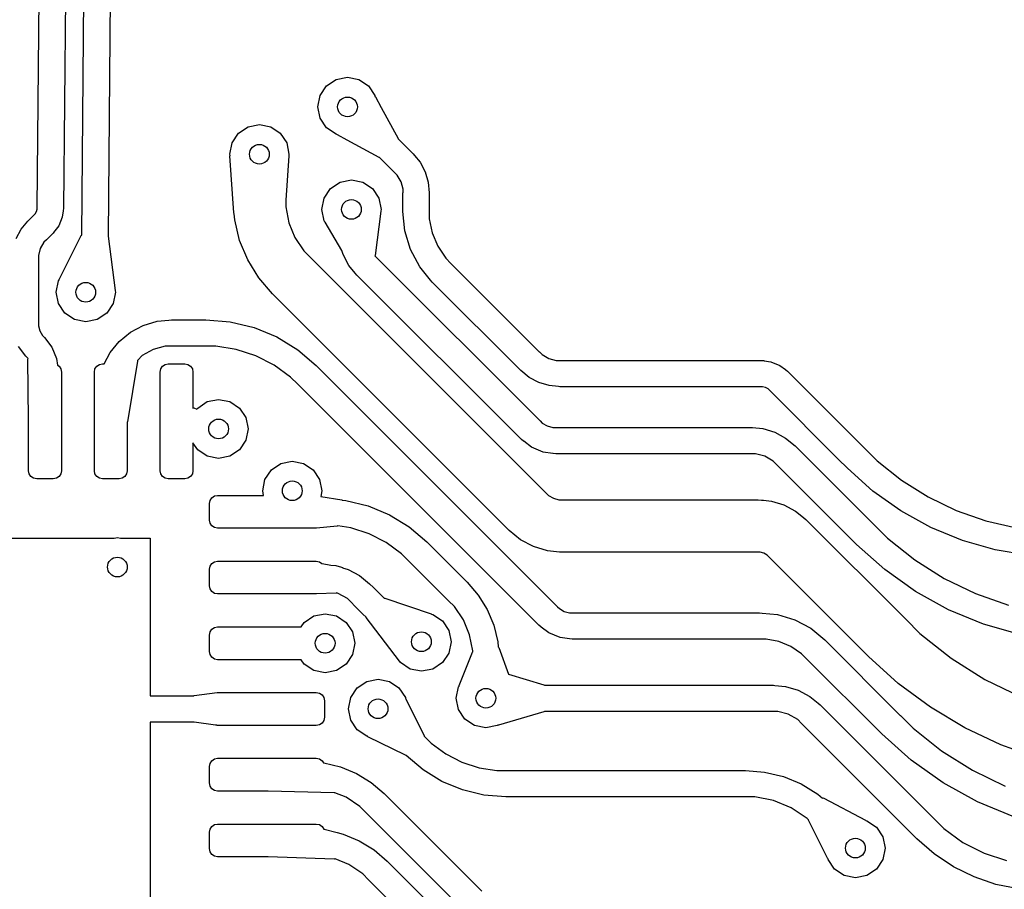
# Model space of a CAD drawing. Extents: x 123.6 to 185.8, y -114.3 to -69.
# Tile 8 of 16: x 146.4 to 153.9, y -87.5 to -80.9. Entities that reach past the tile are written whole.
import ezdxf

# ---------------------------------------------------------------- set-up
doc = ezdxf.new("R2010")
doc.units = 0
doc.layers.add('BLACK', color=7, linetype='CONTINUOUS')

msp = doc.modelspace()

# ---------------------------------------------------------------- linework, layer by layer
at = {"layer": 'BLACK', "linetype": 'CONTINUOUS'}
for p, q in [((146.867088, -82.537923), (146.917278, -76.786832)), ((147.11727, -76.788578), (147.067049, -82.54328)), ((146.528891, -82.329842), (146.576079, -76.922648)), ((146.776071, -76.924394), (146.728883, -82.331591)), ((148.728986, -81.402643), (148.801981, -81.353869)), ((148.801981, -81.353869), (148.888085, -81.336742)), ((148.888085, -81.336742), (148.974189, -81.353869)), ((148.974189, -81.353869), (149.047184, -81.402643)), ((148.680212, -81.475638), (148.728986, -81.402643)), ((149.047184, -81.402643), (149.095958, -81.475638)), ((148.663085, -81.561742), (148.680212, -81.475638)), ((149.095958, -81.475638), (149.097096, -81.481363)), ((149.097096, -81.481363), (149.100962, -81.484859)), ((149.100962, -81.484859), (149.144764, -81.565572)), ((148.680212, -81.647846), (148.663085, -81.561742)), ((149.144764, -81.565572), (149.272825, -81.801551)), ((148.728986, -81.720841), (148.680212, -81.647846)), ((148.058986, -81.762643), (148.131981, -81.713869)), ((148.131981, -81.713869), (148.218085, -81.696742)), ((148.218085, -81.696742), (148.304189, -81.713869)), ((148.304189, -81.713869), (148.377184, -81.762643)), ((148.801981, -81.769615), (148.728986, -81.720841)), ((148.010212, -81.835638), (148.058986, -81.762643)), ((148.377184, -81.762643), (148.425958, -81.835638)), ((148.808141, -81.77084), (148.801981, -81.769615)), ((148.811202, -81.774619), (148.808141, -81.77084)), ((148.886357, -81.815405), (148.811202, -81.774619)), ((149.127893, -81.946483), (148.886357, -81.815405)), ((149.272825, -81.801551), (149.273236, -81.805472)), ((149.273236, -81.805472), (149.293881, -81.826117)), ((149.293881, -81.826117), (149.387296, -81.919532)), ((147.993085, -81.921742), (148.010212, -81.835638)), ((148.425958, -81.835638), (148.443085, -81.921742)), ((147.994944, -81.931088), (147.993085, -81.921742)), ((147.993904, -81.934156), (147.994944, -81.931088)), ((148.022551, -82.368169), (147.993904, -81.934156)), ((148.44219, -81.934223), (148.418051, -82.271126)), ((148.443085, -81.921742), (148.441236, -81.931034)), ((148.441236, -81.931034), (148.44222, -81.933438)), ((148.44222, -81.933438), (148.44219, -81.934223)), ((149.132597, -81.947677), (149.127893, -81.946483)), ((149.152459, -81.967539), (149.132597, -81.947677)), ((149.245874, -82.060954), (149.152459, -81.967539)), ((149.387296, -81.919532), (149.397865, -81.932411)), ((149.397865, -81.932411), (149.439397, -81.983002)), ((149.439397, -81.983002), (149.478123, -82.055429)), ((148.831981, -82.133869), (148.918085, -82.116742)), ((148.918085, -82.116742), (149.004189, -82.133869)), ((149.245884, -82.060962), (149.245874, -82.060954)), ((149.245886, -82.060965), (149.245884, -82.060962)), ((149.245885, -82.060966), (149.245886, -82.060965)), ((149.26627, -82.081345), (149.245885, -82.060966)), ((149.295103, -82.131268), (149.26627, -82.081345)), ((149.478123, -82.055429), (149.501975, -82.134021)), ((148.710212, -82.255638), (148.758986, -82.182643)), ((148.758986, -82.182643), (148.831981, -82.133869)), ((149.004189, -82.133869), (149.077184, -82.182643)), ((149.077184, -82.182643), (149.125958, -82.255638)), ((149.31003, -82.186952), (149.295103, -82.131268)), ((149.310033, -82.215421), (149.31003, -82.186952)), ((149.501975, -82.134021), (149.510034, -82.215755)), ((148.418051, -82.271126), (148.418054, -82.32288)), ((148.693085, -82.341742), (148.710212, -82.255638)), ((149.125958, -82.255638), (149.143085, -82.341742)), ((149.31, -82.215766), (149.310033, -82.215421)), ((149.31, -82.356829), (149.31, -82.215766)), ((149.51, -82.215755), (149.509999, -82.215757)), ((149.509999, -82.215757), (149.51, -82.215766)), ((149.510034, -82.215755), (149.51, -82.215755)), ((149.51, -82.215766), (149.51, -82.356829)), ((146.523783, -82.357746), (146.528821, -82.339369)), ((146.528821, -82.339369), (146.52889, -82.329842)), ((146.52889, -82.329842), (146.528891, -82.329842)), ((146.72587, -82.353252), (146.719169, -82.401438)), ((146.726792, -82.351082), (146.72587, -82.353252)), ((146.728883, -82.331591), (146.726792, -82.351082)), ((148.418054, -82.32288), (148.441919, -82.442825)), ((148.710212, -82.427846), (148.693085, -82.341742)), ((149.143085, -82.341742), (149.140984, -82.352303)), ((149.140984, -82.352303), (149.141449, -82.353436)), ((149.141449, -82.353436), (149.141349, -82.354926)), ((146.457374, -82.431032), (146.507465, -82.380939)), ((146.507465, -82.380939), (146.507499, -82.380911)), ((146.507499, -82.380911), (146.514208, -82.374222)), ((146.514208, -82.374222), (146.523783, -82.357746)), ((146.719169, -82.401438), (146.691902, -82.466469)), ((148.02275, -82.369671), (148.022551, -82.368169)), ((148.027058, -82.376118), (148.02275, -82.369671)), ((148.030628, -82.421447), (148.027058, -82.376118)), ((148.068031, -82.577209), (148.030628, -82.421447)), ((148.716887, -82.437836), (148.710212, -82.427846)), ((149.141349, -82.354926), (149.097134, -82.690904)), ((149.324582, -82.505004), (149.309982, -82.356833)), ((149.309982, -82.356833), (149.31, -82.356833)), ((149.31, -82.356833), (149.31, -82.356829)), ((149.51, -82.356829), (149.509982, -82.357011)), ((149.509982, -82.357011), (149.509985, -82.411931)), ((149.509985, -82.411931), (149.53149, -82.520025)), ((146.369074, -82.563165), (146.406704, -82.492747)), ((146.406704, -82.492747), (146.457347, -82.431023)), ((146.457347, -82.431023), (146.457365, -82.431041)), ((146.457365, -82.431041), (146.457368, -82.431039)), ((146.457368, -82.431039), (146.457374, -82.431032)), ((146.691902, -82.466469), (146.662219, -82.505043)), ((148.441919, -82.442825), (148.488726, -82.55581)), ((148.717119, -82.43942), (148.716887, -82.437836)), ((148.845933, -82.655251), (148.717119, -82.43942)), ((146.598595, -82.572616), (146.579491, -82.591726)), ((146.598796, -82.572452), (146.598595, -82.572616)), ((146.648888, -82.522359), (146.598796, -82.572452)), ((146.648891, -82.522354), (146.648888, -82.522359)), ((146.648896, -82.522352), (146.648891, -82.522354)), ((146.648899, -82.522355), (146.648896, -82.522352)), ((146.649014, -82.522204), (146.648899, -82.522355)), ((146.661324, -82.507206), (146.649014, -82.522204)), ((146.662219, -82.505043), (146.661324, -82.507206)), ((146.695843, -82.87445), (146.863848, -82.540719)), ((146.863848, -82.540719), (146.867088, -82.537923)), ((147.067049, -82.54328), (147.068411, -82.546084)), ((147.068411, -82.546084), (147.121398, -82.958609)), ((148.129341, -82.725202), (148.068031, -82.577209)), ((148.488726, -82.55581), (148.556675, -82.657493)), ((149.367807, -82.647479), (149.324582, -82.505004)), ((149.53149, -82.520025), (149.57367, -82.621847)), ((146.552205, -82.638999), (146.538083, -82.691723)), ((146.579491, -82.591726), (146.552205, -82.638999)), ((149.437996, -82.778784), (149.367807, -82.647479)), ((149.57367, -82.621847), (149.634904, -82.713483)), ((146.538083, -82.691723), (146.538085, -82.719014)), ((146.538085, -82.719014), (146.538084, -82.719015)), ((146.538084, -82.719015), (146.538085, -82.719021)), ((146.538085, -82.719021), (146.538085, -83.205675)), ((148.213046, -82.861782), (148.129341, -82.725202)), ((148.556675, -82.657493), (148.599916, -82.700729)), ((148.599916, -82.700729), (148.599915, -82.700729)), ((148.599915, -82.700729), (148.599918, -82.700733)), ((148.599918, -82.700733), (148.599922, -82.700737)), ((148.599922, -82.700737), (150.400479, -84.501294)), ((148.854754, -82.684323), (148.845933, -82.655251)), ((148.899291, -82.76763), (148.854754, -82.684323)), ((149.097134, -82.690904), (149.095518, -82.694096)), ((149.095518, -82.694096), (149.100633, -82.69921)), ((149.100633, -82.69921), (149.100632, -82.699211)), ((149.100632, -82.699211), (149.10064, -82.699218)), ((149.10064, -82.699218), (150.352018, -83.950596)), ((149.634904, -82.713483), (149.67387, -82.752448)), ((148.94732, -82.826142), (148.899291, -82.76763)), ((149.520014, -82.878718), (149.437996, -82.778784)), ((149.67387, -82.752448), (149.673872, -82.75245)), ((149.673872, -82.75245), (150.346495, -83.425074)), ((146.690212, -82.885638), (146.6955, -82.877723)), ((146.6955, -82.877723), (146.695511, -82.875172)), ((146.695511, -82.875172), (146.695843, -82.87445)), ((148.317054, -82.983548), (148.213046, -82.861782)), ((148.959218, -82.84064), (148.94732, -82.826142)), ((150.210601, -84.092023), (148.959218, -82.84064)), ((146.673085, -82.971742), (146.690212, -82.885638)), ((149.53245, -82.893872), (149.520014, -82.878718)), ((150.205074, -83.566495), (149.53245, -82.893872)), ((146.690212, -83.057846), (146.673085, -82.971742)), ((147.123085, -82.971742), (147.105958, -83.057846)), ((147.121398, -82.958609), (147.120864, -82.960576)), ((147.120864, -82.960576), (147.123085, -82.971742)), ((148.31708, -82.983579), (148.317054, -82.983548)), ((148.317087, -82.983586), (148.31708, -82.983579)), ((148.317087, -82.983587), (148.317087, -82.983586)), ((148.31709, -82.983589), (148.317087, -82.983587)), ((150.117637, -84.784136), (148.31709, -82.983589)), ((146.738986, -83.130841), (146.690212, -83.057846)), ((147.105958, -83.057846), (147.057184, -83.130841)), ((146.811981, -83.179615), (146.738986, -83.130841)), ((147.057184, -83.130841), (146.984189, -83.179615)), ((146.538085, -83.205675), (146.538084, -83.205682)), ((146.538084, -83.205682), (146.538085, -83.205685)), ((146.538085, -83.205685), (146.538088, -83.205685)), ((146.538088, -83.205685), (146.538087, -83.226229)), ((146.538087, -83.226229), (146.548719, -83.265917)), ((146.898085, -83.196742), (146.811981, -83.179615)), ((146.984189, -83.179615), (146.898085, -83.196742)), ((147.237381, -83.276277), (147.334355, -83.224448)), ((147.334355, -83.224448), (147.439577, -83.192533)), ((147.439577, -83.192533), (147.529445, -83.183683)), ((147.529445, -83.183683), (147.529494, -83.183663)), ((147.529494, -83.183663), (147.549003, -83.181742)), ((147.549003, -83.181742), (147.809913, -83.181742)), ((147.809913, -83.181742), (147.809914, -83.181742)), ((147.809914, -83.181742), (147.996197, -83.196406)), ((147.996197, -83.196406), (148.177891, -83.240031)), ((148.177891, -83.240031), (148.350524, -83.311543)), ((146.548719, -83.265917), (146.569264, -83.301499)), ((146.569264, -83.301499), (146.583791, -83.316025)), ((146.583791, -83.316025), (146.58379, -83.316026)), ((146.58379, -83.316026), (146.583794, -83.316032)), ((146.583794, -83.316032), (146.583801, -83.316037)), ((146.583801, -83.316037), (146.5838, -83.316037)), ((146.5838, -83.316037), (146.640379, -83.389782)), ((147.152382, -83.346025), (147.237381, -83.276277)), ((148.350524, -83.311543), (148.509844, -83.409181)), ((146.442358, -83.457429), (146.385788, -83.383711)), ((146.640379, -83.389782), (146.675944, -83.475657)), ((147.082638, -83.431039), (147.152292, -83.346176)), ((147.152292, -83.346176), (147.152379, -83.346027)), ((147.152379, -83.346027), (147.152382, -83.346025)), ((147.501487, -83.381756), (147.409693, -83.406349)), ((147.549002, -83.381757), (147.501487, -83.381756)), ((147.549003, -83.381742), (147.549002, -83.381741)), ((147.549002, -83.381741), (147.549002, -83.381742)), ((147.549002, -83.381742), (147.549002, -83.381757)), ((147.809912, -83.381742), (147.549003, -83.381742)), ((147.887889, -83.381743), (147.809912, -83.381742)), ((148.041923, -83.406142), (147.887889, -83.381743)), ((146.442369, -83.457447), (146.442358, -83.457429)), ((146.442369, -83.457448), (146.442369, -83.457447)), ((146.456896, -83.471977), (146.442369, -83.457448)), ((146.459693, -83.476823), (146.456896, -83.471977)), ((146.675944, -83.475657), (146.682698, -83.526976)), ((147.036822, -83.516742), (147.082638, -83.431039)), ((147.327392, -83.453861), (147.293792, -83.487458)), ((147.409693, -83.406349), (147.327392, -83.453861)), ((148.190244, -83.454338), (148.041923, -83.406142)), ((148.329198, -83.525144), (148.190244, -83.454338)), ((148.509844, -83.409181), (148.650933, -83.529692)), ((150.346495, -83.425074), (150.346732, -83.425363)), ((150.346732, -83.425363), (150.367099, -83.445724)), ((150.367099, -83.445724), (150.417656, -83.474903)), ((150.417656, -83.474903), (150.474042, -83.490004)), ((146.458529, -83.479714), (146.459693, -83.476823)), ((146.462973, -83.943375), (146.458529, -83.479714)), ((146.682698, -83.526976), (146.694779, -83.535048)), ((146.694779, -83.535048), (146.708327, -83.555324)), ((146.967843, -83.555324), (146.981391, -83.535048)), ((146.981391, -83.535048), (147.001667, -83.5215)), ((147.001667, -83.5215), (147.025585, -83.516742)), ((147.025585, -83.516742), (147.036822, -83.516742)), ((147.291015, -83.494981), (147.214871, -83.956739)), ((147.293811, -83.487478), (147.290263, -83.491025)), ((147.290263, -83.491025), (147.291167, -83.493376)), ((147.291167, -83.493376), (147.291015, -83.494981)), ((147.293792, -83.487458), (147.293791, -83.487457)), ((147.293791, -83.487457), (147.293811, -83.487478)), ((147.467843, -83.555324), (147.481391, -83.535048)), ((147.481391, -83.535048), (147.501667, -83.5215)), ((147.501667, -83.5215), (147.525585, -83.516742)), ((147.525585, -83.516742), (147.650585, -83.516742)), ((147.650585, -83.516742), (147.674503, -83.5215)), ((147.674503, -83.5215), (147.694779, -83.535048)), ((147.694779, -83.535048), (147.708327, -83.555324)), ((148.455365, -83.616817), (148.329198, -83.525144)), ((148.650933, -83.529692), (148.651943, -83.530521)), ((148.651943, -83.530521), (150.485264, -85.363843)), ((150.474042, -83.490004), (150.503229, -83.49)), ((150.503229, -83.49), (150.503232, -83.49)), ((150.503232, -83.49), (150.503242, -83.49)), ((150.503242, -83.49), (152.033164, -83.49)), ((152.033164, -83.49), (152.052673, -83.491921)), ((152.052673, -83.491921), (152.054957, -83.492867)), ((152.054957, -83.492867), (152.107031, -83.499712)), ((152.107031, -83.499712), (152.175887, -83.528214)), ((152.175887, -83.528214), (152.21769, -83.560272)), ((146.708327, -83.555324), (146.713085, -83.579242)), ((146.713085, -83.579242), (146.713085, -84.329242)), ((146.963085, -83.579242), (146.967843, -83.555324)), ((146.963085, -84.329242), (146.963085, -83.579242)), ((147.463085, -83.579242), (147.467843, -83.555324)), ((147.463085, -84.329242), (147.463085, -83.579242)), ((147.708327, -83.555324), (147.713085, -83.579242)), ((147.713085, -83.579242), (147.713085, -83.852375)), ((148.510501, -83.671957), (148.455365, -83.616817)), ((150.205058, -83.566532), (150.205084, -83.566505)), ((150.268967, -83.618965), (150.205058, -83.566532)), ((150.205082, -83.566501), (150.205074, -83.566495)), ((150.205084, -83.566505), (150.205082, -83.566501)), ((150.341877, -83.657923), (150.268967, -83.618965)), ((152.21769, -83.560272), (152.219862, -83.561172)), ((152.219862, -83.561172), (152.234111, -83.572865)), ((152.234111, -83.572865), (152.235022, -83.573564)), ((152.235022, -83.573564), (152.234997, -83.573589)), ((152.234997, -83.573589), (152.235, -83.573595)), ((152.235, -83.573595), (152.235016, -83.573608)), ((152.235016, -83.573608), (152.778476, -84.117056)), ((148.510518, -83.67194), (148.510501, -83.671957)), ((148.510519, -83.67194), (148.510518, -83.67194)), ((148.510521, -83.671943), (148.510519, -83.67194)), ((150.343849, -85.50527), (148.510521, -83.671943)), ((150.420986, -83.681908), (150.341877, -83.657923)), ((150.491304, -83.688824), (150.420986, -83.681908)), ((150.503242, -83.69), (150.491304, -83.688824)), ((150.503255, -83.69), (150.503242, -83.69)), ((152.033164, -83.69), (150.503255, -83.69)), ((152.033177, -83.689998), (152.033164, -83.69)), ((152.033183, -83.69), (152.033177, -83.689998)), ((152.044438, -83.689997), (152.033183, -83.69)), ((152.066183, -83.695819), (152.044438, -83.689997)), ((152.08568, -83.707069), (152.066183, -83.695819)), ((152.093358, -83.714742), (152.08568, -83.707069)), ((152.093596, -83.715032), (152.093358, -83.714742)), ((152.637062, -84.258485), (152.093596, -83.715032)), ((147.748986, -83.852643), (147.821981, -83.803869)), ((147.821981, -83.803869), (147.908085, -83.786742)), ((147.908085, -83.786742), (147.994189, -83.803869)), ((147.994189, -83.803869), (148.067184, -83.852643)), ((147.713085, -83.852375), (147.716497, -83.851323)), ((147.716497, -83.851323), (147.719365, -83.851963)), ((147.719365, -83.851963), (147.743606, -83.860694)), ((147.743606, -83.860694), (147.748986, -83.852643)), ((148.067184, -83.852643), (148.115958, -83.925638)), ((148.115958, -83.925638), (148.133085, -84.011742)), ((146.463085, -83.943641), (146.462973, -83.943375)), ((146.463085, -84.329242), (146.463085, -83.943641)), ((147.214871, -83.956739), (147.213085, -83.959612)), ((147.213085, -83.959612), (147.213085, -84.329242)), ((150.352018, -83.950596), (150.352019, -83.950596)), ((150.352019, -83.950596), (150.367721, -83.966298)), ((150.367721, -83.966298), (150.406184, -83.988504)), ((150.406184, -83.988504), (150.449083, -83.999999)), ((150.449083, -83.999999), (150.471289, -84)), ((150.471289, -84), (151.952962, -84)), ((151.952962, -84), (151.967256, -84.001407)), ((148.133085, -84.011742), (148.115958, -84.097846)), ((151.967256, -84.001407), (152.046429, -84.009198)), ((152.046429, -84.009198), (152.136315, -84.036457)), ((152.136315, -84.036457), (152.219155, -84.08073)), ((147.748986, -84.170841), (147.713085, -84.117111)), ((147.713085, -84.117111), (147.713085, -84.329242)), ((148.115958, -84.097846), (148.067184, -84.170841)), ((150.225755, -84.104459), (150.210601, -84.092023)), ((150.228046, -84.105408), (150.225755, -84.104459)), ((150.286956, -84.150607), (150.228046, -84.105408)), ((152.219155, -84.08073), (152.291765, -84.140315)), ((152.291765, -84.140315), (152.291751, -84.140329)), ((152.291751, -84.140329), (152.291753, -84.140331)), ((152.291753, -84.140331), (152.900708, -84.749287)), ((152.778476, -84.117056), (152.778482, -84.117061)), ((152.778482, -84.117061), (152.813301, -84.151879)), ((147.821981, -84.219615), (147.748986, -84.170841)), ((147.908085, -84.236742), (147.821981, -84.219615)), ((147.994189, -84.219615), (147.908085, -84.236742)), ((148.067184, -84.170841), (147.994189, -84.219615)), ((150.375865, -84.187435), (150.286956, -84.150607)), ((150.449481, -84.197129), (150.375865, -84.187435)), ((150.451773, -84.198079), (150.449481, -84.197129)), ((150.471254, -84.199997), (150.451773, -84.198079)), ((150.471275, -84.2), (150.471254, -84.199997)), ((150.471276, -84.199999), (150.471275, -84.2)), ((150.471282, -84.2), (150.471276, -84.199999)), ((151.952962, -84.2), (150.471282, -84.2)), ((151.952969, -84.199999), (151.952962, -84.2)), ((151.952972, -84.2), (151.952969, -84.199999)), ((151.989719, -84.199997), (151.952972, -84.2)), ((152.060712, -84.219014), (151.989719, -84.199997)), ((152.124362, -84.255758), (152.060712, -84.219014)), ((152.813301, -84.151879), (152.813302, -84.15188)), ((152.813302, -84.15188), (152.830711, -84.169289)), ((152.830711, -84.169289), (152.83082, -84.169422)), ((152.83082, -84.169422), (152.914855, -84.253456)), ((148.308986, -84.322643), (148.381981, -84.273869)), ((148.381981, -84.273869), (148.468085, -84.256742)), ((148.468085, -84.256742), (148.554189, -84.273869)), ((148.554189, -84.273869), (148.627184, -84.322643)), ((152.150198, -84.281591), (152.124362, -84.255758)), ((152.150331, -84.281753), (152.150198, -84.281591)), ((152.759287, -84.890708), (152.150331, -84.281753)), ((152.67188, -84.293302), (152.637062, -84.258485)), ((152.689289, -84.310711), (152.67188, -84.293302)), ((152.914855, -84.253456), (153.100954, -84.401864)), ((146.467843, -84.35316), (146.463085, -84.329242)), ((146.481391, -84.373436), (146.467843, -84.35316)), ((146.501667, -84.386984), (146.481391, -84.373436)), ((146.694779, -84.373436), (146.674503, -84.386984)), ((146.708327, -84.35316), (146.694779, -84.373436)), ((146.713085, -84.329242), (146.708327, -84.35316)), ((146.967843, -84.35316), (146.963085, -84.329242)), ((146.981391, -84.373436), (146.967843, -84.35316)), ((147.001667, -84.386984), (146.981391, -84.373436)), ((147.194779, -84.373436), (147.174503, -84.386984)), ((147.208327, -84.35316), (147.194779, -84.373436)), ((147.213085, -84.329242), (147.208327, -84.35316)), ((147.467843, -84.35316), (147.463085, -84.329242)), ((147.481391, -84.373436), (147.467843, -84.35316)), ((147.501667, -84.386984), (147.481391, -84.373436)), ((147.694779, -84.373436), (147.674503, -84.386984)), ((147.708327, -84.35316), (147.694779, -84.373436)), ((147.713085, -84.329242), (147.708327, -84.35316)), ((148.260212, -84.395638), (148.308986, -84.322643)), ((148.627184, -84.322643), (148.675958, -84.395638)), ((152.689278, -84.310722), (152.689289, -84.310711)), ((152.883207, -84.484027), (152.689278, -84.310722)), ((146.525585, -84.391742), (146.501667, -84.386984)), ((146.650585, -84.391742), (146.525585, -84.391742)), ((146.674503, -84.386984), (146.650585, -84.391742)), ((147.025585, -84.391742), (147.001667, -84.386984)), ((147.150585, -84.391742), (147.025585, -84.391742)), ((147.174503, -84.386984), (147.150585, -84.391742)), ((147.525585, -84.391742), (147.501667, -84.386984)), ((147.650585, -84.391742), (147.525585, -84.391742)), ((147.674503, -84.386984), (147.650585, -84.391742)), ((148.243085, -84.481742), (148.260212, -84.395638)), ((148.675958, -84.395638), (148.693085, -84.481742)), ((153.100954, -84.401864), (153.302499, -84.528502)), ((147.856391, -84.535048), (147.876667, -84.5215)), ((147.876667, -84.5215), (147.900585, -84.516742)), ((147.900585, -84.516742), (148.250047, -84.516742)), ((148.250047, -84.516742), (148.243085, -84.481742)), ((148.693085, -84.481742), (148.684535, -84.524724)), ((148.684535, -84.524724), (148.844909, -84.551332)), ((150.400479, -84.501294), (150.400725, -84.501594)), ((150.400725, -84.501594), (150.415913, -84.516779)), ((150.415913, -84.516779), (150.453833, -84.538666)), ((153.095321, -84.634529), (152.883207, -84.484027)), ((147.838085, -84.579242), (147.842843, -84.555324)), ((147.838085, -84.704242), (147.838085, -84.579242)), ((147.842843, -84.555324), (147.856391, -84.535048)), ((148.844909, -84.551332), (148.848428, -84.553524)), ((148.848428, -84.553524), (148.874088, -84.555543)), ((148.874088, -84.555543), (149.045197, -84.596618)), ((149.045197, -84.596618), (149.207774, -84.663957)), ((150.453833, -84.538666), (150.496126, -84.549992)), ((150.496126, -84.549992), (150.518017, -84.54999)), ((150.518017, -84.54999), (150.518024, -84.549991)), ((150.518024, -84.549991), (150.518041, -84.54999)), ((150.518041, -84.54999), (152.011523, -84.55001)), ((152.011523, -84.55001), (152.011529, -84.55001)), ((152.011529, -84.55001), (152.011533, -84.55001)), ((152.011533, -84.55001), (152.036371, -84.552458)), ((152.036371, -84.552458), (152.050541, -84.553854)), ((152.050541, -84.553854), (152.050542, -84.553854)), ((152.050542, -84.553854), (152.111068, -84.55982)), ((152.111068, -84.55982), (152.206777, -84.588861)), ((152.206777, -84.588861), (152.294981, -84.636016)), ((153.302499, -84.528502), (153.516956, -84.631777)), ((149.207774, -84.663957), (149.357814, -84.7559)), ((152.294981, -84.636016), (152.341932, -84.674553)), ((152.341932, -84.674553), (152.341983, -84.674575)), ((152.341983, -84.674575), (152.37229, -84.699448)), ((153.322952, -84.760334), (153.095321, -84.634529)), ((153.516956, -84.631777), (153.741628, -84.710391)), ((147.842843, -84.72816), (147.838085, -84.704242)), ((147.856391, -84.748436), (147.842843, -84.72816)), ((147.876667, -84.761984), (147.856391, -84.748436)), ((148.814212, -84.748554), (148.809223, -84.750353)), ((148.91443, -84.764424), (148.814212, -84.748554)), ((152.37229, -84.699448), (152.372302, -84.69946)), ((152.372302, -84.69946), (152.372303, -84.69946)), ((152.372303, -84.69946), (152.372305, -84.699463)), ((152.372305, -84.699463), (153.132292, -85.45945)), ((152.900708, -84.749287), (152.900711, -84.749289)), ((152.900711, -84.749289), (152.90071, -84.749289)), ((152.90071, -84.749289), (152.900711, -84.74929)), ((152.900711, -84.74929), (152.900798, -84.749396)), ((152.900798, -84.749396), (152.994347, -84.842946)), ((153.741628, -84.710391), (153.97369, -84.763354)), ((147.900585, -84.766742), (147.876667, -84.761984)), ((148.650585, -84.766742), (147.900585, -84.766742)), ((148.652318, -84.766397), (148.650585, -84.766742)), ((148.653092, -84.766482), (148.652318, -84.766397)), ((148.809223, -84.750353), (148.653092, -84.766482)), ((149.052365, -84.809238), (148.91443, -84.764424)), ((149.181591, -84.87508), (149.052365, -84.809238)), ((149.357814, -84.7559), (149.491623, -84.870183)), ((150.117629, -84.784184), (150.117657, -84.784156)), ((150.203448, -84.854594), (150.117629, -84.784184)), ((150.117651, -84.784148), (150.117637, -84.784136)), ((150.117657, -84.784156), (150.117651, -84.784148)), ((153.563238, -84.859862), (153.322952, -84.760334)), ((144.288085, -84.841742), (147.112948, -84.841742)), ((147.112948, -84.841742), (147.138085, -84.836742)), ((147.138085, -84.836742), (147.163222, -84.841742)), ((147.163222, -84.841742), (147.388085, -84.841742)), ((147.388085, -84.841742), (147.388085, -86.041742)), ((149.298925, -84.960328), (149.181591, -84.87508)), ((149.491623, -84.870183), (149.491614, -84.870192)), ((149.491614, -84.870192), (149.798578, -85.177157)), ((150.301354, -84.90691), (150.203448, -84.854594)), ((152.759279, -84.890721), (152.759289, -84.890711)), ((152.973192, -85.081884), (152.759279, -84.890721)), ((152.759289, -84.890711), (152.759287, -84.890708)), ((152.994347, -84.842946), (153.201433, -85.00809)), ((153.813157, -84.931859), (153.563238, -84.859862)), ((149.350105, -85.011508), (149.298925, -84.960328)), ((150.407585, -84.939121), (150.301354, -84.90691)), ((150.500346, -84.948247), (150.407585, -84.939121)), ((150.518035, -84.94999), (150.500346, -84.948247)), ((152.011506, -84.950009), (150.518035, -84.94999)), ((152.011507, -84.95001), (152.011506, -84.950009)), ((152.026014, -84.950011), (152.011507, -84.95001)), ((152.05404, -84.957522), (152.026014, -84.950011)), ((152.079166, -84.972032), (152.05404, -84.957522)), ((152.089423, -84.982291), (152.079166, -84.972032)), ((154.069566, -84.975421), (153.813157, -84.931859)), ((147.842843, -85.055324), (147.856391, -85.035048)), ((147.856391, -85.035048), (147.876667, -85.0215)), ((147.876667, -85.0215), (147.900585, -85.016742)), ((147.900585, -85.016742), (148.650585, -85.016742)), ((148.650585, -85.016742), (148.674503, -85.0215)), ((148.674503, -85.0215), (148.693552, -85.034228)), ((148.693552, -85.034228), (148.695323, -85.034184)), ((148.695323, -85.034184), (148.760646, -85.047526)), ((148.760646, -85.047526), (148.799648, -85.051363)), ((149.350192, -85.011614), (149.350105, -85.011508)), ((149.657154, -85.318575), (149.350192, -85.011614)), ((152.089435, -84.982278), (152.089423, -84.982291)), ((152.089441, -84.982282), (152.089435, -84.982278)), ((152.089448, -84.98229), (152.089441, -84.982282)), ((152.84945, -85.742292), (152.089448, -84.98229)), ((153.201433, -85.00809), (153.425707, -85.14901)), ((147.838085, -85.079242), (147.842843, -85.055324)), ((147.838085, -85.204242), (147.838085, -85.079242)), ((148.799648, -85.051363), (148.841381, -85.064016)), ((148.841381, -85.064016), (148.848921, -85.065557)), ((148.848921, -85.065557), (148.850924, -85.06691)), ((148.850924, -85.06691), (148.893698, -85.07988)), ((148.893698, -85.07988), (148.980379, -85.126196)), ((153.207164, -85.247895), (152.973192, -85.081884)), ((148.980379, -85.126196), (149.056359, -85.188531)), ((149.056359, -85.188531), (149.056328, -85.188562)), ((149.056328, -85.188562), (149.05633, -85.188565)), ((149.05633, -85.188565), (149.056339, -85.188573)), ((149.056339, -85.188573), (149.086382, -85.218616)), ((149.798578, -85.177157), (149.798579, -85.177158)), ((149.798579, -85.177158), (149.79858, -85.177159)), ((149.79858, -85.177159), (149.882577, -85.275513)), ((153.425707, -85.14901), (153.664349, -85.263932)), ((147.842843, -85.22816), (147.838085, -85.204242)), ((147.856391, -85.248436), (147.842843, -85.22816)), ((147.876667, -85.261984), (147.856391, -85.248436)), ((147.900585, -85.266742), (147.876667, -85.261984)), ((148.650585, -85.266742), (147.900585, -85.266742)), ((148.651685, -85.266523), (148.650585, -85.266742)), ((148.652689, -85.266668), (148.651685, -85.266523)), ((148.800703, -85.261535), (148.652689, -85.266668)), ((148.806148, -85.259974), (148.800703, -85.261535)), ((148.806741, -85.2592), (148.806148, -85.259974)), ((148.818181, -85.262264), (148.806741, -85.2592)), ((148.886902, -85.301926), (148.818181, -85.262264)), ((149.086382, -85.218616), (149.146469, -85.278703)), ((153.458252, -85.386665), (153.207164, -85.247895)), ((153.664349, -85.263932), (153.914357, -85.351412)), ((148.914633, -85.329649), (148.886902, -85.301926)), ((148.914917, -85.329995), (148.914633, -85.329649)), ((148.94496, -85.360038), (148.914917, -85.329995)), ((149.146469, -85.278703), (149.167125, -85.299359)), ((149.167125, -85.299359), (149.168143, -85.298938)), ((149.168143, -85.298938), (149.17187, -85.299548)), ((149.17187, -85.299548), (149.524281, -85.418148)), ((149.657154, -85.318576), (149.657154, -85.318575)), ((149.700629, -85.362053), (149.657154, -85.318576)), ((149.882577, -85.275513), (149.950154, -85.385795)), ((148.631981, -85.433869), (148.718085, -85.416742)), ((148.718085, -85.416742), (148.804189, -85.433869)), ((149.005046, -85.420124), (148.94496, -85.360038)), ((149.005047, -85.420125), (149.005046, -85.420124)), ((149.029087, -85.444165), (149.005047, -85.420125)), ((149.524281, -85.418148), (149.526697, -85.420255)), ((149.526697, -85.420255), (149.536104, -85.422127)), ((149.536104, -85.422127), (149.609099, -85.470901)), ((149.768944, -85.4643), (149.700629, -85.362053)), ((149.950154, -85.385795), (149.999649, -85.505291)), ((150.485264, -85.363843), (150.485267, -85.363845)), ((150.485267, -85.363845), (150.485266, -85.363845)), ((150.485266, -85.363845), (150.48527, -85.363849)), ((150.48527, -85.363849), (150.485273, -85.363853)), ((150.485273, -85.363853), (150.499936, -85.378515)), ((150.499936, -85.378515), (150.535869, -85.39926)), ((150.535869, -85.39926), (150.575947, -85.409999)), ((150.575947, -85.409999), (150.596693, -85.41)), ((150.596693, -85.41), (152.020965, -85.41)), ((152.020965, -85.41), (152.040474, -85.411921)), ((152.040474, -85.411921), (152.157765, -85.423467)), ((153.723299, -85.496449), (153.458252, -85.386665)), ((148.536202, -85.516742), (148.558986, -85.482643)), ((148.558986, -85.482643), (148.631981, -85.433869)), ((148.804189, -85.433869), (148.877184, -85.482643)), ((148.877184, -85.482643), (148.925958, -85.555638)), ((149.029783, -85.446789), (149.029087, -85.444165)), ((149.282822, -85.778508), (149.029783, -85.446789)), ((149.609099, -85.470901), (149.657873, -85.543896)), ((149.816001, -85.577909), (149.768944, -85.4643)), ((152.157765, -85.423467), (152.289314, -85.463366)), ((152.289314, -85.463366), (152.410551, -85.528164)), ((153.132292, -85.45945), (153.132294, -85.459452)), ((153.132294, -85.459452), (153.132319, -85.459427)), ((153.132319, -85.459427), (153.239736, -85.566846)), ((153.998971, -85.575866), (153.723299, -85.496449)), ((147.838085, -85.579242), (147.842843, -85.555324)), ((147.842843, -85.555324), (147.856391, -85.535048)), ((147.856391, -85.535048), (147.876667, -85.5215)), ((147.876667, -85.5215), (147.900585, -85.516742)), ((147.900585, -85.516742), (148.536202, -85.516742)), ((148.925958, -85.555638), (148.943085, -85.641742)), ((149.657873, -85.543896), (149.675, -85.63)), ((149.999649, -85.505291), (150.029841, -85.631058)), ((150.343851, -85.505271), (150.343849, -85.50527)), ((150.343853, -85.505275), (150.343851, -85.505271)), ((150.343899, -85.505311), (150.343852, -85.505275)), ((150.343852, -85.505275), (150.343853, -85.505275)), ((150.359002, -85.517707), (150.343899, -85.505311)), ((150.36129, -85.518654), (150.359002, -85.517707)), ((150.417907, -85.562094), (150.36129, -85.518654)), ((150.504142, -85.597814), (150.417907, -85.562094)), ((152.410551, -85.528164), (152.516816, -85.61537)), ((153.239736, -85.566846), (153.477272, -85.75628)), ((147.838085, -85.704242), (147.838085, -85.579242)), ((148.943085, -85.641742), (148.925958, -85.727846)), ((149.675, -85.63), (149.657873, -85.716104)), ((149.83999, -85.698515), (149.816001, -85.577909)), ((150.029841, -85.631058), (150.032818, -85.66889)), ((150.574887, -85.607129), (150.504142, -85.597814)), ((150.577179, -85.608079), (150.574887, -85.607129)), ((150.596668, -85.609998), (150.577179, -85.608079)), ((150.596683, -85.61), (150.596668, -85.609998)), ((150.596684, -85.609999), (150.596683, -85.61)), ((150.596688, -85.61), (150.596684, -85.609999)), ((152.020965, -85.61), (150.596688, -85.61)), ((152.020969, -85.609999), (152.020965, -85.61)), ((152.020971, -85.61), (152.020969, -85.609999)), ((152.070337, -85.609997), (152.020971, -85.61)), ((152.167175, -85.629255), (152.070337, -85.609997)), ((152.258394, -85.667035), (152.167175, -85.629255)), ((152.516816, -85.61537), (152.516804, -85.615382)), ((152.516804, -85.615382), (152.516805, -85.615383)), ((152.516805, -85.615383), (153.091581, -86.19016)), ((147.842843, -85.72816), (147.838085, -85.704242)), ((149.657873, -85.716104), (149.609099, -85.789099)), ((149.736395, -85.963208), (149.837321, -85.710483)), ((149.837321, -85.710483), (149.839989, -85.707745)), ((149.839989, -85.707745), (149.83999, -85.698515)), ((150.032818, -85.66889), (150.034766, -85.669278)), ((150.034766, -85.669278), (150.039262, -85.67501)), ((150.039262, -85.67501), (150.112982, -85.877881)), ((152.340489, -85.721886), (152.258394, -85.667035)), ((152.375264, -85.75666), (152.340489, -85.721886)), ((147.856391, -85.748436), (147.842843, -85.72816)), ((147.876667, -85.761984), (147.856391, -85.748436)), ((147.900585, -85.766742), (147.876667, -85.761984)), ((148.536202, -85.766742), (147.900585, -85.766742)), ((148.558986, -85.800841), (148.536202, -85.766742)), ((148.925958, -85.727846), (148.877184, -85.800841)), ((149.283814, -85.779648), (149.282822, -85.778508)), ((149.284886, -85.780097), (149.283814, -85.779648)), ((149.290901, -85.789099), (149.284886, -85.780097)), ((149.363896, -85.837873), (149.290901, -85.789099)), ((149.609099, -85.789099), (149.536104, -85.837873)), ((152.375383, -85.756805), (152.375264, -85.75666)), ((152.95016, -86.331581), (152.375383, -85.756805)), ((152.850008, -85.74275), (152.84945, -85.742292)), ((153.075248, -85.946902), (152.850008, -85.74275)), ((153.477272, -85.75628), (153.734524, -85.917927)), ((148.631981, -85.849615), (148.558986, -85.800841)), ((148.718085, -85.866742), (148.631981, -85.849615)), ((148.804189, -85.849615), (148.718085, -85.866742)), ((148.877184, -85.800841), (148.804189, -85.849615)), ((149.45, -85.855), (149.363896, -85.837873)), ((149.536104, -85.837873), (149.45, -85.855)), ((148.960901, -85.980901), (149.033896, -85.932127)), ((149.033896, -85.932127), (149.12, -85.915)), ((149.12, -85.915), (149.206104, -85.932127)), ((149.206104, -85.932127), (149.279099, -85.980901)), ((150.112982, -85.877881), (150.381625, -85.957517)), ((153.319994, -86.128423), (153.075248, -85.946902)), ((153.734524, -85.917927), (154.008257, -86.049755)), ((147.723238, -86.040388), (147.897911, -86.017098)), ((147.897911, -86.017098), (147.898511, -86.017154)), ((147.898511, -86.017154), (147.900585, -86.016742)), ((147.900585, -86.016742), (148.650585, -86.016742)), ((148.650585, -86.016742), (148.674503, -86.0215)), ((148.674503, -86.0215), (148.694779, -86.035048)), ((148.912127, -86.053896), (148.960901, -85.980901)), ((149.279099, -85.980901), (149.327873, -86.053896)), ((149.715, -86.06), (149.732127, -85.973896)), ((149.732127, -85.973896), (149.736414, -85.967479)), ((149.736414, -85.967479), (149.736395, -85.963208)), ((150.381625, -85.957517), (150.38469, -85.96)), ((150.38469, -85.96), (152.118437, -85.96)), ((152.118437, -85.96), (152.118443, -85.96)), ((152.118443, -85.96), (152.118446, -85.96)), ((152.118446, -85.96), (152.126649, -85.960808)), ((152.126649, -85.960808), (152.137946, -85.961921)), ((152.137946, -85.961921), (152.137949, -85.961922)), ((152.137949, -85.961922), (152.218755, -85.969888)), ((152.218755, -85.969888), (152.315208, -85.999154)), ((152.315208, -85.999154), (152.404098, -86.046674)), ((147.388085, -86.041742), (147.720498, -86.041742)), ((147.720498, -86.041742), (147.723238, -86.040388)), ((148.694779, -86.035048), (148.708327, -86.055324)), ((148.708327, -86.055324), (148.713085, -86.079242)), ((148.713085, -86.079242), (148.713085, -86.204242)), ((148.895, -86.14), (148.912127, -86.053896)), ((149.327873, -86.053896), (149.329169, -86.060411)), ((149.329169, -86.060411), (149.332685, -86.063728)), ((149.332685, -86.063728), (149.47055, -86.345419)), ((149.732127, -86.146104), (149.715, -86.06)), ((152.404098, -86.046674), (152.466797, -86.098135)), ((148.912127, -86.226104), (148.895, -86.14)), ((149.780901, -86.219099), (149.732127, -86.146104)), ((150.381625, -86.162482), (150.036164, -86.26489)), ((150.385795, -86.16), (150.381625, -86.162482)), ((152.118428, -86.16), (150.385795, -86.16)), ((152.159791, -86.160004), (152.118428, -86.16)), ((152.239696, -86.181421), (152.159791, -86.160004)), ((152.466797, -86.098135), (152.46687, -86.098166)), ((152.46687, -86.098166), (152.482024, -86.110602)), ((152.482024, -86.110602), (153.358908, -86.987486)), ((153.581353, -86.285081), (153.319994, -86.128423)), ((147.720904, -86.241742), (147.388085, -86.241742)), ((147.388085, -86.241742), (147.388085, -87.941742)), ((147.723239, -86.243095), (147.720904, -86.241742)), ((147.88543, -86.264721), (147.723239, -86.243095)), ((148.708327, -86.22816), (148.694779, -86.248436)), ((148.713085, -86.204242), (148.708327, -86.22816)), ((148.960901, -86.299099), (148.912127, -86.226104)), ((149.853896, -86.267873), (149.780901, -86.219099)), ((152.311336, -86.222788), (152.239696, -86.181421)), ((152.340583, -86.252037), (152.311336, -86.222788)), ((153.091581, -86.19016), (153.09175, -86.190366)), ((153.09175, -86.190366), (153.189395, -86.288009)), ((147.894202, -86.265891), (147.88543, -86.264721)), ((147.897907, -86.266385), (147.894202, -86.265891)), ((147.898506, -86.266328), (147.897907, -86.266385)), ((147.900585, -86.266742), (147.898506, -86.266328)), ((148.650585, -86.266742), (147.900585, -86.266742)), ((148.674503, -86.261984), (148.650585, -86.266742)), ((148.694779, -86.248436), (148.674503, -86.261984)), ((149.033896, -86.347873), (148.960901, -86.299099)), ((149.94, -86.285), (149.853896, -86.267873)), ((150.026104, -86.267873), (149.94, -86.285)), ((150.031328, -86.264382), (150.026104, -86.267873)), ((150.036164, -86.26489), (150.031328, -86.264382)), ((152.340599, -86.252021), (152.340583, -86.252037)), ((152.3406, -86.252021), (152.340599, -86.252021)), ((152.340602, -86.252024), (152.3406, -86.252021)), ((153.217486, -87.128908), (152.340602, -86.252024)), ((153.189395, -86.288009), (153.405739, -86.460533)), ((153.856809, -86.415367), (153.581353, -86.285081)), ((149.040605, -86.349207), (149.033896, -86.347873)), ((149.043665, -86.352705), (149.040605, -86.349207)), ((149.328159, -86.493437), (149.043665, -86.352705)), ((149.47055, -86.345419), (149.470797, -86.349375)), ((149.470797, -86.349375), (149.475711, -86.354289)), ((149.475711, -86.354289), (149.475725, -86.354275)), ((149.475725, -86.354275), (149.52431, -86.402861)), ((152.950142, -86.331601), (152.950161, -86.331582)), ((153.172871, -86.530639), (152.950142, -86.331601)), ((152.950161, -86.331582), (152.95016, -86.331581)), ((149.52431, -86.402861), (149.635484, -86.483635)), ((153.405739, -86.460533), (153.640038, -86.607749)), ((154.143709, -86.518026), (153.856809, -86.415367)), ((147.842843, -86.555324), (147.856391, -86.535048)), ((147.856391, -86.535048), (147.876667, -86.5215)), ((147.876667, -86.5215), (147.900585, -86.516742)), ((147.900585, -86.516742), (148.650585, -86.516742)), ((148.650585, -86.516742), (148.674503, -86.5215)), ((148.674503, -86.5215), (148.694779, -86.535048)), ((148.694779, -86.535048), (148.705941, -86.551753)), ((149.333116, -86.494538), (149.328159, -86.493437)), ((149.334289, -86.495711), (149.333116, -86.494538)), ((149.33512, -86.496393), (149.334289, -86.495711)), ((149.462339, -86.60505), (149.33512, -86.496393)), ((149.635484, -86.483635), (149.757925, -86.546025)), ((149.757925, -86.546025), (149.888618, -86.588494)), ((153.416484, -86.703487), (153.172871, -86.530639)), ((147.838085, -86.579242), (147.842843, -86.555324)), ((147.838085, -86.704242), (147.838085, -86.579242)), ((148.705941, -86.551753), (148.708767, -86.551976)), ((148.708767, -86.551976), (148.835672, -86.582438)), ((148.835672, -86.582438), (148.95625, -86.63238)), ((149.605903, -86.693029), (149.462339, -86.60505)), ((149.888618, -86.588494), (150.024345, -86.609997)), ((150.024345, -86.609997), (150.093055, -86.61)), ((150.093055, -86.61), (151.913517, -86.61)), ((151.913517, -86.61), (151.913518, -86.61)), ((151.913518, -86.61), (151.913519, -86.61)), ((151.913519, -86.61), (152.060016, -86.621532)), ((153.640038, -86.607749), (153.889347, -86.727806)), ((148.95625, -86.63238), (149.06753, -86.70057)), ((149.761462, -86.757469), (149.605903, -86.693029)), ((152.060016, -86.621532), (152.202905, -86.655839)), ((152.202905, -86.655839), (152.338669, -86.712076)), ((147.842843, -86.72816), (147.838085, -86.704242)), ((147.856391, -86.748436), (147.842843, -86.72816)), ((147.876667, -86.761984), (147.856391, -86.748436)), ((147.900585, -86.766742), (147.876667, -86.761984)), ((148.284713, -86.766742), (147.900585, -86.766742)), ((148.285401, -86.767049), (148.284713, -86.766742)), ((148.786824, -86.780526), (148.285401, -86.767049)), ((149.06753, -86.70057), (149.166771, -86.785329)), ((149.925187, -86.796781), (149.761462, -86.757469)), ((152.338669, -86.712076), (152.463964, -86.788858)), ((153.677918, -86.847973), (153.416484, -86.703487)), ((148.791616, -86.779639), (148.786824, -86.780526)), ((148.79285, -86.778404), (148.791616, -86.779639)), ((148.877891, -86.813627), (148.79285, -86.778404)), ((148.981355, -86.882757), (148.877891, -86.813627)), ((149.166771, -86.785329), (149.166761, -86.785339)), ((149.166761, -86.785339), (149.909382, -87.527961)), ((150.093045, -86.81), (149.925187, -86.796781)), ((150.093046, -86.809999), (150.093045, -86.81)), ((150.09305, -86.81), (150.093046, -86.809999)), ((151.913515, -86.81), (150.09305, -86.81)), ((151.986052, -86.810001), (151.913515, -86.81)), ((152.128338, -86.838306), (151.986052, -86.810001)), ((152.262369, -86.893824), (152.128338, -86.838306)), ((152.463964, -86.788858), (152.500643, -86.820184)), ((152.500643, -86.820184), (152.502749, -86.818778)), ((152.502749, -86.818778), (152.510502, -86.819911)), ((152.510502, -86.819911), (152.826729, -86.987168)), ((149.025238, -86.926638), (148.981355, -86.882757)), ((152.382993, -86.974424), (152.262369, -86.893824)), ((153.953886, -86.962278), (153.677918, -86.847973)), ((149.025339, -86.926761), (149.025238, -86.926638)), ((149.767961, -87.669382), (149.025339, -86.926761)), ((152.392874, -86.984305), (152.382993, -86.974424)), ((152.393087, -86.987343), (152.392874, -86.984305)), ((152.537275, -87.276378), (152.393087, -86.987343)), ((152.826729, -86.987168), (152.829796, -86.990872)), ((152.829796, -86.990872), (152.836104, -86.992127)), ((152.836104, -86.992127), (152.909099, -87.040901)), ((153.358908, -86.987486), (153.358917, -86.987477)), ((153.358917, -86.987477), (153.422426, -87.050987)), ((147.838085, -87.079242), (147.842843, -87.055324)), ((147.842843, -87.055324), (147.856391, -87.035048)), ((147.856391, -87.035048), (147.876667, -87.0215)), ((147.876667, -87.0215), (147.900585, -87.016742)), ((147.900585, -87.016742), (148.650585, -87.016742)), ((148.650585, -87.016742), (148.674503, -87.0215)), ((148.674503, -87.0215), (148.694779, -87.035048)), ((148.694779, -87.035048), (148.708327, -87.055324)), ((148.708327, -87.055324), (148.708345, -87.055416)), ((148.708345, -87.055416), (148.710611, -87.055492)), ((148.710611, -87.055492), (148.81069, -87.082535)), ((152.909099, -87.040901), (152.957873, -87.113896)), ((153.422426, -87.050987), (153.56775, -87.156572)), ((147.838085, -87.204242), (147.838085, -87.079242)), ((148.81069, -87.082535), (148.854403, -87.093028)), ((148.854403, -87.093028), (148.976731, -87.143692)), ((148.976731, -87.143692), (149.089627, -87.21287)), ((152.957873, -87.113896), (152.975, -87.2)), ((153.217803, -87.129168), (153.217486, -87.128908)), ((153.349396, -87.244573), (153.217803, -87.129168)), ((147.842843, -87.22816), (147.838085, -87.204242)), ((149.089627, -87.21287), (149.190311, -87.298857)), ((152.975, -87.2), (152.957873, -87.286104)), ((153.56775, -87.156572), (153.727801, -87.238125)), ((147.856391, -87.248436), (147.842843, -87.22816)), ((147.876667, -87.261984), (147.856391, -87.248436)), ((147.900585, -87.266742), (147.876667, -87.261984)), ((148.283915, -87.266742), (147.900585, -87.266742)), ((148.284746, -87.267119), (148.283915, -87.266742)), ((148.787849, -87.283741), (148.284746, -87.267119)), ((148.792713, -87.282856), (148.787849, -87.283741)), ((148.793928, -87.28164), (148.792713, -87.282856)), ((148.898614, -87.324998), (148.793928, -87.28164)), ((152.540859, -87.279731), (152.537275, -87.276378)), ((152.542127, -87.286104), (152.540859, -87.279731)), ((152.590901, -87.359099), (152.542127, -87.286104)), ((152.957873, -87.286104), (152.909099, -87.359099)), ((153.495267, -87.342043), (153.349396, -87.244573)), ((153.727801, -87.238125), (153.898639, -87.293636)), ((149.004057, -87.395448), (148.898614, -87.324998)), ((149.190311, -87.298857), (149.190295, -87.298873)), ((149.190295, -87.298873), (149.190297, -87.298875)), ((149.190297, -87.298875), (149.786772, -87.895351)), ((152.663896, -87.407873), (152.590901, -87.359099)), ((152.909099, -87.359099), (152.836104, -87.407873)), ((153.652612, -87.419639), (153.495267, -87.342043)), ((149.048719, -87.440107), (149.004057, -87.395448)), ((149.048875, -87.440297), (149.048719, -87.440107)), ((149.645358, -88.036779), (149.048875, -87.440297)), ((152.75, -87.425), (152.663896, -87.407873)), ((152.836104, -87.407873), (152.75, -87.425)), ((153.818739, -87.476034), (153.652612, -87.419639)), ((153.990806, -87.510264), (153.818739, -87.476034))]:
    msp.add_line(p, q, dxfattribs=at)
at = {"layer": 'BLACK'}
for centre in [(148.888085, -81.561742), (148.218085, -81.921742), (148.918085, -82.341742), (146.898085, -82.971742), (147.908085, -84.011742), (148.468085, -84.481742), (147.138085, -85.061742), (148.718085, -85.641742), (149.45, -85.63), (149.94, -86.06), (149.12, -86.14), (152.75, -87.2)]:
    msp.add_circle(centre, 0.075, dxfattribs=at)

doc.saveas('drawing.dxf')
